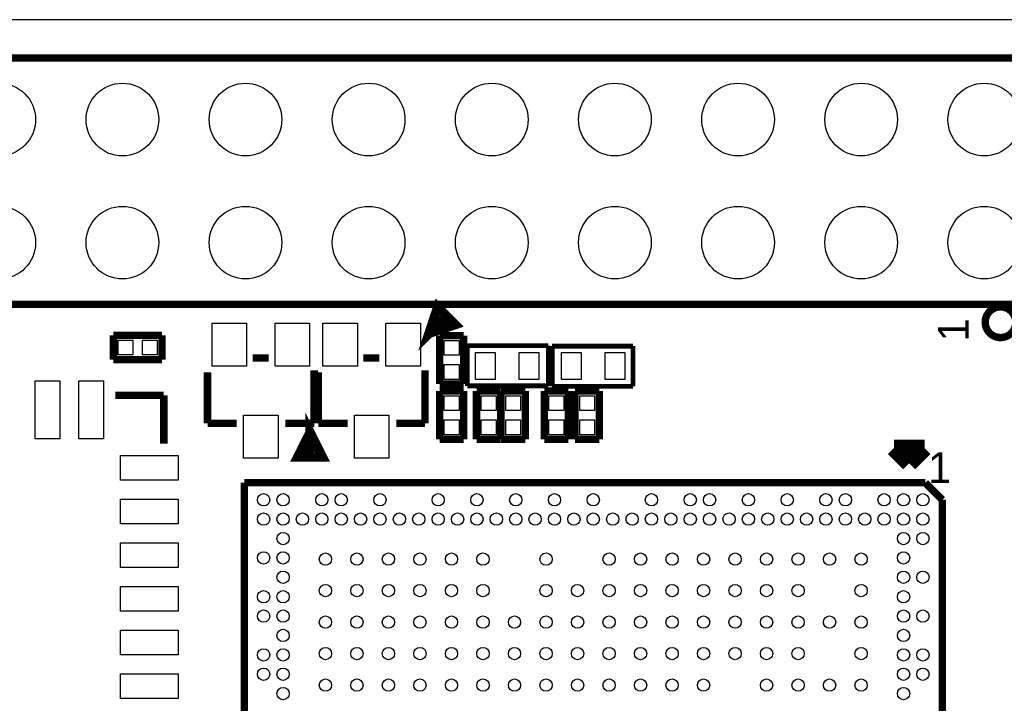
# Model space of a CAD drawing. Extents: x 0 to 65, y -1.2 to 30.2.
# Tile 3 of 5: x 16.4 to 36.7, y 15.9 to 30. Entities that reach past the tile are written whole.
import ezdxf

# ---------------------------------------------------------------- set-up
doc = ezdxf.new("R2010")
doc.units = 0
for name, color, linetype in [('BOARD_GEOMETRY_OUTLINE', 3, 'CONTINUOUS'), ('BOARD_GEOMETRY_SILKSCREEN_', 1, 'CONTINUOUS'), ('PACKAGE_GEOMETRY_SILKSCREE', 4, 'CONTINUOUS'), ('PIN_TOP', 5, 'CONTINUOUS')]:
    doc.layers.add(name, color=color, linetype=linetype)

msp = doc.modelspace()

# ---------------------------------------------------------------- linework, layer by layer
at = {"layer": 'BOARD_GEOMETRY_OUTLINE'}
msp.add_lwpolyline([(0, 2.802382, 0.444679), (2.5273, 0), (62.536324, 0, 0.414124), (65.001648, 2.465324), (65.001648, 27.525726, 0.414223), (62.5221, 30.005528), (2.45745, 30.005528, 0.414246), (0, 27.547824)], format="xyb", close=True, dxfattribs=at)
at = {"layer": 'BOARD_GEOMETRY_SILKSCREEN_'}
for points, const_width in [([(7.050024, 29.21508), (57.850024, 29.21508), (57.850024, 24.13508), (7.050024, 24.13508), (7.050024, 29.21508)], 0.1524), ([(18.33372, 22.25548), (19.33448, 22.25548)], 0.1524), ([(19.33448, 22.25548), (19.33448, 21.25472)], 0.1524), ([(34.711386, 20.84959), (34.394648, 21.166328)], 0.350012), ([(34.394648, 21.166328), (35.028378, 21.166328)], 0.350012), ([(35.028378, 21.166328), (34.711386, 20.84959)], 0.350012), ([(20.994116, 20.450048), (35.043872, 20.450048)], 0.1524), ([(20.994116, 4.949952), (20.994116, 20.450048)], 0.1524), ([(35.043872, 20.450048), (35.393884, 20.100036)], 0.1524), ([(35.393884, 20.100036), (35.393884, 4.949952)], 0.1524)]:
    msp.add_lwpolyline(points, dxfattribs=dict(at, const_width=const_width))
at = {"layer": 'BOARD_GEOMETRY_SILKSCREEN_', "const_width": 0.1524}
msp.add_lwpolyline([(36.91128, 23.76297, 1.000095), (36.27882, 23.76297, 0.999905), (36.91128, 23.76297)], format="xyb", dxfattribs=at)
at = {"layer": 'PACKAGE_GEOMETRY_SILKSCREE'}
for points, const_width in [([(7.050024, 29.21508), (57.850024, 29.21508), (57.850024, 24.13508), (7.050024, 24.13508), (7.050024, 29.21508)], 0.1524), ([(24.80945, 23.53945), (25.339548, 23.716234), (24.986234, 24.069548), (24.80945, 23.53945), (25.092406, 23.822406)], 0.199898), ([(18.296128, 23.490936), (19.295872, 23.490936)], 0.1524), ([(18.296128, 22.991064), (18.296128, 23.490936)], 0.1524), ([(19.295872, 23.490936), (19.295872, 22.991064)], 0.1524), ([(25.023064, 22.487128), (25.023064, 23.487126)], 0.1524), ([(25.023064, 23.487126), (25.522936, 23.487126)], 0.1524), ([(25.522936, 23.487126), (25.522936, 22.487382)], 0.1524), ([(27.265884, 23.280116), (25.596088, 23.280116)], 0.100076), ([(25.596088, 23.280116), (25.596088, 22.450044)], 0.100076), ([(27.265884, 22.450044), (27.265884, 23.280116)], 0.100076), ([(27.344116, 23.269956), (27.344116, 22.439884)], 0.100076), ([(29.013912, 23.269956), (27.344116, 23.269956)], 0.100076), ([(29.013912, 22.439884), (29.013912, 23.269956)], 0.100076), ([(19.295872, 22.991064), (18.296128, 22.991064)], 0.1524), ([(21.496782, 23.026878), (21.165566, 23.026878)], 0.1524), ([(23.782782, 23.026878), (23.451566, 23.026878)], 0.1524), ([(20.235926, 21.677122), (20.235926, 22.732238)], 0.1524), ([(22.436074, 21.677122), (22.436074, 22.769576)], 0.1524), ([(22.521926, 21.677122), (22.521926, 22.732238)], 0.1524), ([(24.722074, 21.677122), (24.722074, 22.769576)], 0.1524), ([(25.522936, 22.487382), (25.023064, 22.487128)], 0.1524), ([(25.023064, 22.344126), (25.522936, 22.344126)], 0.1524), ([(25.023064, 21.344382), (25.023064, 22.344126)], 0.1524), ([(25.522936, 22.344126), (25.522936, 21.344128)], 0.1524), ([(25.596088, 22.450044), (27.265884, 22.450044)], 0.100076), ([(25.785318, 21.344128), (25.785318, 22.343872)], 0.1524), ([(25.785318, 22.343872), (26.28519, 22.343872)], 0.1524), ([(26.28519, 22.343872), (26.28519, 21.344128)], 0.1524), ([(26.29281, 21.344128), (26.29281, 22.343872)], 0.1524), ([(26.29281, 22.343872), (26.792682, 22.343872)], 0.1524), ([(26.792682, 22.343872), (26.792682, 21.344128)], 0.1524), ([(27.18181, 21.344128), (27.182064, 22.343872)], 0.1524), ([(27.182064, 22.343872), (27.681682, 22.343872)], 0.1524), ([(27.344116, 22.439884), (29.013912, 22.439884)], 0.100076), ([(27.681682, 22.343872), (27.681682, 21.344128)], 0.1524), ([(27.817064, 22.343872), (28.316936, 22.343872)], 0.1524), ([(27.817064, 21.344128), (27.817064, 22.343872)], 0.1524), ([(28.316936, 22.343872), (28.316936, 21.344128)], 0.1524), ([(18.33372, 22.25548), (19.33448, 22.25548)], 0.1524), ([(19.33448, 22.25548), (19.33448, 21.25472)], 0.1524), ([(20.235926, 21.677122), (20.838922, 21.677122)], 0.1524), ([(22.436074, 21.677122), (21.842222, 21.677122)], 0.1524), ([(22.352, 21.483574), (22.102064, 20.983702), (22.601936, 20.983702), (22.352, 21.483574), (22.352, 21.083524)], 0.199898), ([(22.521926, 21.677122), (23.124922, 21.677122)], 0.1524), ([(24.722074, 21.677122), (24.128222, 21.677122)], 0.1524), ([(25.522936, 21.344128), (25.023064, 21.344382)], 0.1524), ([(26.28519, 21.344128), (25.785318, 21.344128)], 0.1524), ([(26.792682, 21.344128), (26.29281, 21.344128)], 0.1524), ([(27.681682, 21.344128), (27.18181, 21.344128)], 0.1524), ([(28.316936, 21.344128), (27.817064, 21.344128)], 0.1524), ([(34.711386, 20.84959), (34.394648, 21.166328)], 0.350012), ([(34.394648, 21.166328), (35.028378, 21.166328)], 0.350012), ([(35.028378, 21.166328), (34.711386, 20.84959)], 0.350012), ([(20.994116, 20.450048), (35.043872, 20.450048)], 0.1524), ([(20.994116, 4.949952), (20.994116, 20.450048)], 0.1524), ([(35.043872, 20.450048), (35.393884, 20.100036)], 0.1524), ([(35.393884, 20.100036), (35.393884, 4.949952)], 0.1524)]:
    msp.add_lwpolyline(points, dxfattribs=dict(at, const_width=const_width))
at = {"layer": 'PACKAGE_GEOMETRY_SILKSCREE', "const_width": 0.1524}
msp.add_lwpolyline([(36.91128, 23.76297, 1.000095), (36.27882, 23.76297, 0.999905), (36.91128, 23.76297)], format="xyb", dxfattribs=at)
at = {"layer": 'PIN_TOP'}
for points in [[(21.041614, 23.74646), (21.041614, 22.85746), (20.330414, 22.85746), (20.330414, 23.74646)], [(22.341586, 23.74646), (22.341586, 22.85746), (21.630386, 22.85746), (21.630386, 23.74646)], [(23.327614, 23.74646), (23.327614, 22.85746), (22.616414, 22.85746), (22.616414, 23.74646)], [(24.627586, 23.74646), (24.627586, 22.85746), (23.916386, 22.85746), (23.916386, 23.74646)], [(18.698464, 23.3934), (18.698464, 23.0886), (18.393664, 23.0886), (18.393664, 23.3934)], [(19.198336, 23.3934), (19.198336, 23.0886), (18.893536, 23.0886), (18.893536, 23.3934)], [(25.4254, 23.084536), (25.1206, 23.084536), (25.1206, 23.389336), (25.4254, 23.389336)], [(25.762712, 22.5806), (25.762712, 23.1394), (26.169112, 23.1394), (26.169112, 22.5806)], [(26.662888, 22.5806), (26.662888, 23.1394), (27.069288, 23.1394), (27.069288, 22.5806)], [(27.947112, 23.1394), (27.947112, 22.5806), (27.540712, 22.5806), (27.540712, 23.1394)], [(28.847288, 23.1394), (28.847288, 22.5806), (28.440888, 22.5806), (28.440888, 23.1394)], [(25.4254, 22.584664), (25.1206, 22.584664), (25.1206, 22.889464), (25.4254, 22.889464)], [(16.68018, 21.35886), (16.68018, 22.55266), (17.18818, 22.55266), (17.18818, 21.35886)], [(17.58188, 21.35886), (17.58188, 22.55266), (18.08988, 22.55266), (18.08988, 21.35886)], [(25.1206, 22.246336), (25.4254, 22.246336), (25.4254, 21.941536), (25.1206, 21.941536)], [(25.8826, 22.246336), (26.1874, 22.246336), (26.1874, 21.941536), (25.8826, 21.941536)], [(26.3906, 22.246336), (26.6954, 22.246336), (26.6954, 21.941536), (26.3906, 21.941536)], [(27.2796, 22.246336), (27.5844, 22.246336), (27.5844, 21.941536), (27.2796, 21.941536)], [(28.2194, 21.941536), (27.9146, 21.941536), (27.9146, 22.246336), (28.2194, 22.246336)], [(21.6916, 21.84654), (21.6916, 20.95754), (20.9804, 20.95754), (20.9804, 21.84654)], [(23.9776, 21.84654), (23.9776, 20.95754), (23.2664, 20.95754), (23.2664, 21.84654)], [(25.1206, 21.746464), (25.4254, 21.746464), (25.4254, 21.441664), (25.1206, 21.441664)], [(25.8826, 21.746464), (26.1874, 21.746464), (26.1874, 21.441664), (25.8826, 21.441664)], [(26.3906, 21.746464), (26.6954, 21.746464), (26.6954, 21.441664), (26.3906, 21.441664)], [(27.2796, 21.746464), (27.5844, 21.746464), (27.5844, 21.441664), (27.2796, 21.441664)], [(28.2194, 21.441664), (27.9146, 21.441664), (27.9146, 21.746464), (28.2194, 21.746464)], [(18.43786, 20.50288), (18.43786, 21.01088), (19.63166, 21.01088), (19.63166, 20.50288)], [(18.43786, 19.60118), (18.43786, 20.10918), (19.63166, 20.10918), (19.63166, 19.60118)], [(18.43786, 18.70202), (18.43786, 19.21002), (19.63166, 19.21002), (19.63166, 18.70202)], [(18.43786, 17.80286), (18.43786, 18.31086), (19.63166, 18.31086), (19.63166, 17.80286)], [(18.43786, 16.90116), (18.43786, 17.40916), (19.63166, 17.40916), (19.63166, 16.90116)], [(18.43786, 16.002), (18.43786, 16.51), (19.63166, 16.51), (19.63166, 16.002)]]:
    msp.add_lwpolyline(points, close=True, dxfattribs=at)
for centre, radius in [((15.940024, 27.94508), 0.7493), ((18.480024, 27.94508), 0.7493), ((21.020024, 27.94508), 0.7493), ((23.560024, 27.94508), 0.7493), ((26.100024, 27.94508), 0.7493), ((28.640024, 27.94508), 0.7493), ((31.180024, 27.94508), 0.7493), ((33.720024, 27.94508), 0.7493), ((36.260024, 27.94508), 0.7493), ((15.940024, 25.40508), 0.7493), ((18.480024, 25.40508), 0.7493), ((21.020024, 25.40508), 0.7493), ((23.560024, 25.40508), 0.7493), ((26.100024, 25.40508), 0.7493), ((28.640024, 25.40508), 0.7493), ((31.180024, 25.40508), 0.7493), ((33.720024, 25.40508), 0.7493), ((36.260024, 25.40508), 0.7493), ((21.393912, 20.100036), 0.127), ((21.793962, 20.100036), 0.127), ((22.594062, 20.100036), 0.127), ((22.994112, 20.100036), 0.127), ((23.793958, 20.100036), 0.127), ((24.994108, 20.100036), 0.127), ((25.793954, 20.100036), 0.127), ((26.594054, 20.100036), 0.127), ((27.3939, 20.100036), 0.127), ((28.194, 20.100036), 0.127), ((29.393896, 20.100036), 0.127), ((30.193996, 20.100036), 0.127), ((30.594046, 20.100036), 0.127), ((31.393892, 20.100036), 0.127), ((32.193992, 20.100036), 0.127), ((32.994092, 20.100036), 0.127), ((33.393888, 20.100036), 0.127), ((34.193988, 20.100036), 0.127), ((34.594038, 20.100036), 0.127), ((34.994088, 20.100036), 0.127), ((21.393912, 19.699986), 0.127), ((21.793962, 19.699986), 0.127), ((22.194012, 19.699986), 0.127), ((22.594062, 19.699986), 0.127), ((22.994112, 19.699986), 0.127), ((23.393908, 19.699986), 0.127), ((23.793958, 19.699986), 0.127), ((24.194008, 19.699986), 0.127), ((24.594058, 19.699986), 0.127), ((24.994108, 19.699986), 0.127), ((25.393904, 19.699986), 0.127), ((25.793954, 19.699986), 0.127), ((26.194004, 19.699986), 0.127), ((26.594054, 19.699986), 0.127), ((26.994104, 19.699986), 0.127), ((27.3939, 19.699986), 0.127), ((27.79395, 19.699986), 0.127), ((28.194, 19.699986), 0.127), ((28.59405, 19.699986), 0.127), ((28.9941, 19.699986), 0.127), ((29.393896, 19.699986), 0.127), ((29.793946, 19.699986), 0.127), ((30.193996, 19.699986), 0.127), ((30.594046, 19.699986), 0.127), ((30.994096, 19.699986), 0.127), ((31.393892, 19.699986), 0.127), ((31.793942, 19.699986), 0.127), ((32.193992, 19.699986), 0.127), ((32.594042, 19.699986), 0.127), ((32.994092, 19.699986), 0.127), ((33.393888, 19.699986), 0.127), ((33.793938, 19.699986), 0.127), ((34.193988, 19.699986), 0.127), ((34.594038, 19.699986), 0.127), ((34.994088, 19.699986), 0.127), ((21.793962, 19.299936), 0.127), ((34.594038, 19.299936), 0.127), ((34.994088, 19.299936), 0.127), ((21.393912, 18.899886), 0.127), ((21.793962, 18.899886), 0.127), ((22.668992, 18.874994), 0.127), ((23.318978, 18.874994), 0.127), ((23.968964, 18.874994), 0.127), ((24.61895, 18.874994), 0.127), ((25.268936, 18.874994), 0.127), ((25.918922, 18.874994), 0.127), ((27.218894, 18.874994), 0.127), ((28.51912, 18.874994), 0.127), ((29.169106, 18.874994), 0.127), ((29.819092, 18.874994), 0.127), ((30.469078, 18.874994), 0.127), ((31.119064, 18.874994), 0.127), ((31.76905, 18.874994), 0.127), ((32.419036, 18.874994), 0.127), ((33.069022, 18.874994), 0.127), ((33.719008, 18.874994), 0.127), ((34.594038, 18.899886), 0.127), ((21.793962, 18.50009), 0.127), ((34.594038, 18.50009), 0.127), ((34.994088, 18.50009), 0.127), ((22.668992, 18.225008), 0.127), ((23.318978, 18.225008), 0.127), ((23.968964, 18.225008), 0.127), ((24.61895, 18.225008), 0.127), ((25.268936, 18.225008), 0.127), ((25.918922, 18.225008), 0.127), ((27.218894, 18.225008), 0.127), ((27.86888, 18.225008), 0.127), ((28.51912, 18.225008), 0.127), ((29.169106, 18.225008), 0.127), ((29.819092, 18.225008), 0.127), ((30.469078, 18.225008), 0.127), ((31.119064, 18.225008), 0.127), ((31.76905, 18.225008), 0.127), ((32.419036, 18.225008), 0.127), ((33.719008, 18.225008), 0.127), ((21.393912, 18.10004), 0.127), ((21.793962, 18.10004), 0.127), ((34.594038, 18.10004), 0.127), ((21.393912, 17.69999), 0.127), ((21.793962, 17.69999), 0.127), ((22.668992, 17.575022), 0.127), ((23.318978, 17.575022), 0.127), ((23.968964, 17.575022), 0.127), ((24.61895, 17.575022), 0.127), ((25.268936, 17.575022), 0.127), ((25.918922, 17.575022), 0.127), ((26.568908, 17.575022), 0.127), ((27.218894, 17.575022), 0.127), ((27.86888, 17.575022), 0.127), ((28.51912, 17.575022), 0.127), ((29.169106, 17.575022), 0.127), ((29.819092, 17.575022), 0.127), ((30.469078, 17.575022), 0.127), ((31.119064, 17.575022), 0.127), ((31.76905, 17.575022), 0.127), ((32.419036, 17.575022), 0.127), ((33.069022, 17.575022), 0.127), ((33.719008, 17.575022), 0.127), ((34.594038, 17.69999), 0.127), ((34.994088, 17.69999), 0.127), ((21.793962, 17.29994), 0.127), ((34.594038, 17.29994), 0.127), ((21.393912, 16.89989), 0.127), ((21.793962, 16.89989), 0.127), ((22.668992, 16.925036), 0.127), ((23.318978, 16.925036), 0.127), ((23.968964, 16.925036), 0.127), ((24.61895, 16.925036), 0.127), ((25.268936, 16.925036), 0.127), ((25.918922, 16.925036), 0.127), ((26.568908, 16.925036), 0.127), ((27.218894, 16.925036), 0.127), ((27.86888, 16.925036), 0.127), ((28.51912, 16.925036), 0.127), ((29.169106, 16.925036), 0.127), ((29.819092, 16.925036), 0.127), ((30.469078, 16.925036), 0.127), ((31.119064, 16.925036), 0.127), ((31.76905, 16.925036), 0.127), ((32.419036, 16.925036), 0.127), ((33.719008, 16.925036), 0.127), ((34.594038, 16.89989), 0.127), ((34.994088, 16.89989), 0.127), ((21.393912, 16.500094), 0.127), ((21.793962, 16.500094), 0.127), ((34.594038, 16.500094), 0.127), ((34.994088, 16.500094), 0.127), ((22.668992, 16.27505), 0.127), ((23.318978, 16.27505), 0.127), ((23.968964, 16.27505), 0.127), ((24.61895, 16.27505), 0.127), ((25.268936, 16.27505), 0.127), ((25.918922, 16.27505), 0.127), ((26.568908, 16.27505), 0.127), ((27.218894, 16.27505), 0.127), ((27.86888, 16.27505), 0.127), ((28.51912, 16.27505), 0.127), ((29.169106, 16.27505), 0.127), ((29.819092, 16.27505), 0.127), ((30.469078, 16.27505), 0.127), ((31.76905, 16.27505), 0.127), ((32.419036, 16.27505), 0.127), ((33.069022, 16.27505), 0.127), ((33.719008, 16.27505), 0.127), ((21.793962, 16.100044), 0.127), ((34.594038, 16.100044), 0.127)]:
    msp.add_circle(centre, radius, dxfattribs=at)

# ---------------------------------------------------------------- texts
at = {"layer": 'BOARD_GEOMETRY_SILKSCREEN_', "width": 1.004}
msp.add_text('1', height=0.635, rotation=90, dxfattribs=at).set_placement((35.941, 23.368))
msp.add_text('1', height=0.635, dxfattribs=at).set_placement((35.1028, 20.447))
at = {"layer": 'PACKAGE_GEOMETRY_SILKSCREE', "width": 1.004}
msp.add_text('1', height=0.635, rotation=90, dxfattribs=at).set_placement((35.941, 23.368))
msp.add_text('1', height=0.635, dxfattribs=at).set_placement((35.1028, 20.447))

doc.saveas('drawing.dxf')
